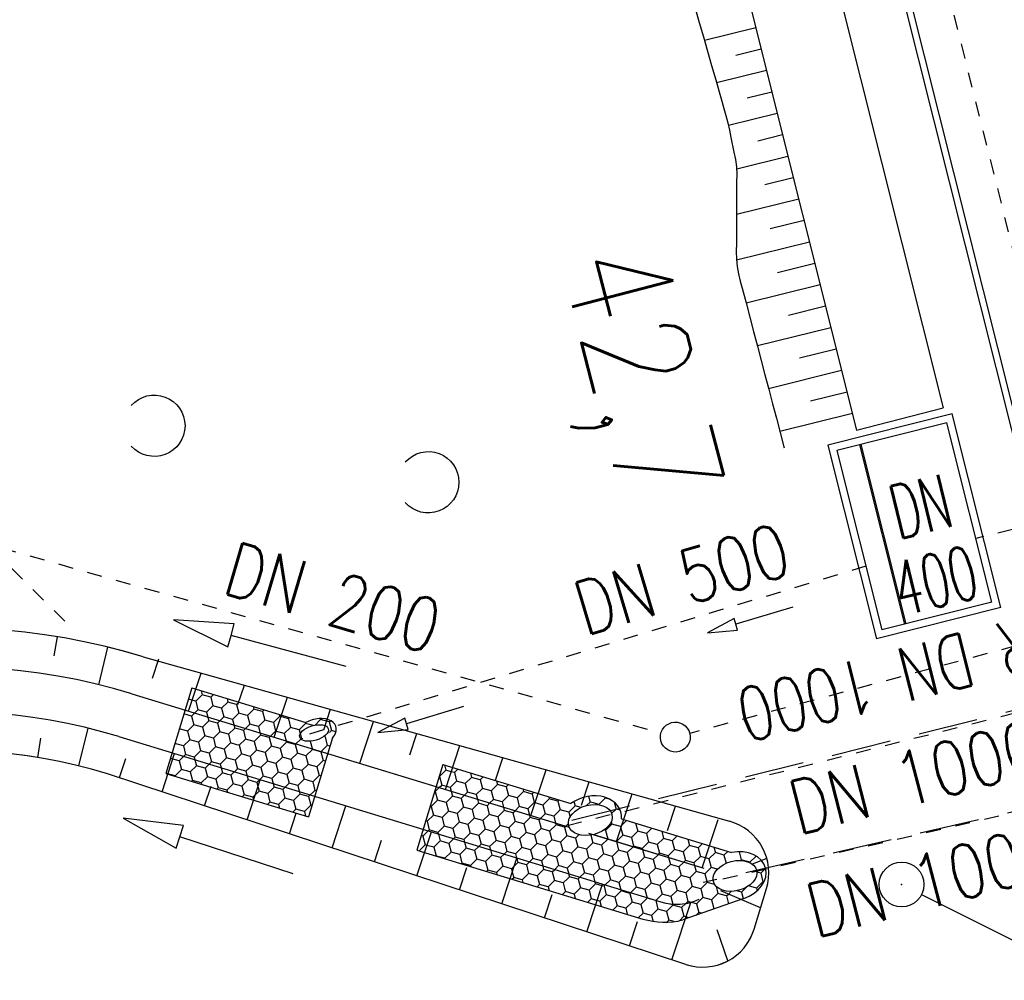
# Model space of a CAD drawing. Extents: x 447045 to 447634, y 442020 to 443192.
# Tile 28 of 82: x 447342 to 447375, y 442114 to 442146. Entities that reach past the tile are written whole.
import ezdxf
from ezdxf.enums import TextEntityAlignment as Align

# ---------------------------------------------------------------- set-up
doc = ezdxf.new("R2010")
doc.units = 0
doc.header["$LTSCALE"] = 2
doc.header["$MEASUREMENT"] = 0
for name, pattern in [('ACAD_ISO03W100', [0.5, 0.25, -0.25]), ('AUSGEZOGEN', [0]), ('GESTRICH-X2', [1.5, 1, -0.5]), ('STRICHLINIEX2', [0.5, 0.25, -0.25])]:
    doc.linetypes.add(name, pattern=pattern)
doc.layers.get('0').update_dxf_attribs({"linetype": 'AUSGEZOGEN'})
for name, color, linetype in [('207-GRENZL', 8, 'AUSGEZOGEN'), ('207-GRENZP', 8, 'AUSGEZOGEN'), ('DB-Absetzbauwerk', 15, 'CONTINUOUS'), ('DB-Bahnachse', 7, 'CONTINUOUS'), ('DB-Bestand', 8, 'CONTINUOUS'), ('DB-Durchlässe', 15, 'CONTINUOUS'), ('DB-GRABEN', 15, 'AUSGEZOGEN'), ('DB-Ingenieurbauwerke', 15, 'CONTINUOUS'), ('DB-Wegböschungen', 15, 'CONTINUOUS'), ('DB-Wege', 15, 'CONTINUOUS'), ('FBRTOP', 250, 'AUSGEZOGEN'), ('KANAL', 7, 'GESTRICH-X2'), ('TEXTO', 4, 'CONTINUOUS')]:
    doc.layers.add(name, color=color, linetype=linetype)
doc.styles.add('ROMANS', font='romans.shx', dxfattribs={"width": 0.8})

# ---------------------------------------------------------------- blocks, each defined once
blk = doc.blocks.new('PRIM_A65_59')
at = {"layer": 'DB-Bestand', "color": 253, "linetype": 'Continuous'}
blk.add_lwpolyline([(780.56, 69.735, -0.69108), (781.672, 71.306, -0.69108), (781.877, 69.392)], format="xyb", dxfattribs=at)
blk = doc.blocks.new('PRIM_A65_73')
at = {"layer": 'DB-Bestand', "color": 253, "linetype": 'Continuous'}
blk.add_lwpolyline([(780.56, 69.735, -0.69108), (781.672, 71.306, -0.69108), (781.877, 69.392)], format="xyb", dxfattribs=at)
blk = doc.blocks.new('*X454')
at = {"color": 0, "linetype": 'ByBlock'}
for p, q in [((-389250, -547934), (-389365, -547735)), ((-389700, -548194), (-389848, -547939)), ((-389250, -547934), (-389316, -548049)), ((-389250, -547934), (-388950, -547934)), ((-388934, -547907), (-388950, -547934)), ((-388800, -548194), (-388950, -547934)), ((-390132, -548454), (-389850, -548454)), ((-389700, -548194), (-389850, -548454)), ((-389835, -548480), (-389850, -548454)), ((-389700, -548194), (-389682, -548194)), ((-388800, -548194), (-388940, -548437)), ((-388800, -548194), (-388712, -548194)), ((-390150, -548974), (-390238, -548821)), ((-388800, -548714), (-388917, -548512)), ((-388800, -548714), (-388882, -548856)), ((-388800, -548714), (-388575, -548714)), ((-390150, -548974), (-390300, -549233)), ((-390150, -548974), (-389866, -548974)), ((-388845, -549155), (-388910, -549043)), ((-390492, -549233), (-390300, -549233)), ((-390150, -549493), (-390300, -549233)), ((-389743, -549309), (-389850, -549493)), ((-388910, -549424), (-388950, -549493)), ((-388800, -549233), (-388910, -549424)), ((-388800, -549233), (-388845, -549155)), ((-388800, -549233), (-388530, -549233)), ((-390600, -549753), (-390750, -550013)), ((-390600, -549753), (-390702, -549576)), ((-390600, -549753), (-390300, -549753)), ((-390212, -549601), (-390300, -549753)), ((-390150, -550013), (-390300, -549753)), ((-390150, -549493), (-390212, -549601)), ((-390150, -549493), (-389850, -549493)), ((-389700, -549753), (-389850, -549493)), ((-389700, -549753), (-389850, -550013)), ((-389700, -549753), (-389400, -549753)), ((-389267, -549523), (-389400, -549753)), ((-389250, -550013), (-389400, -549753)), ((-389204, -549493), (-388950, -549493)), ((-388800, -549753), (-388950, -549493)), ((-388800, -549753), (-388950, -550013)), ((-388800, -549753), (-388500, -549753)), ((-388487, -549730), (-388500, -549753)), ((-388482, -549783), (-388500, -549753)), ((-390970, -550013), (-390750, -550013)), ((-390600, -550273), (-390750, -550013)), ((-390150, -550013), (-390300, -550273)), ((-390150, -550013), (-390059, -550013)), ((-390059, -550013), (-389850, -550013)), ((-389700, -550273), (-389850, -550013)), ((-389250, -550013), (-389400, -550273)), ((-389250, -550013), (-388950, -550013)), ((-388800, -550273), (-388950, -550013)), ((-391050, -550532), (-391166, -550332)), ((-390600, -550273), (-390750, -550532)), ((-390600, -550273), (-390300, -550273)), ((-390260, -550341), (-390300, -550273)), ((-390150, -550532), (-390260, -550341)), ((-389700, -550273), (-389850, -550532)), ((-389700, -550273), (-389400, -550273)), ((-389250, -550532), (-389400, -550273)), ((-388800, -550273), (-388950, -550532)), ((-388800, -550273), (-388500, -550273)), ((-388448, -550183), (-388500, -550273)), ((-388430, -550394), (-388500, -550273)), ((-391448, -550792), (-391200, -550792)), ((-391050, -550532), (-391200, -550792)), ((-391050, -551052), (-391200, -550792)), ((-391050, -550532), (-390750, -550532)), ((-390600, -550792), (-390750, -550532)), ((-390600, -550792), (-390750, -551052)), ((-390600, -550792), (-390537, -550792)), ((-390537, -550792), (-390300, -550792)), ((-390150, -550532), (-390300, -550792)), ((-390150, -551052), (-390300, -550792)), ((-390150, -550532), (-389850, -550532)), ((-389700, -550792), (-389850, -550532)), ((-389700, -550792), (-389850, -551052)), ((-389700, -550792), (-389400, -550792)), ((-389250, -550532), (-389400, -550792)), ((-389250, -551052), (-389400, -550792)), ((-389250, -550532), (-388950, -550532)), ((-388900, -550619), (-388950, -550532)), ((-388800, -550792), (-388950, -551052)), ((-388800, -550792), (-388900, -550619)), ((-388800, -550792), (-388500, -550792)), ((-388464, -550729), (-388500, -550792)), ((-388394, -550976), (-388500, -550792)), ((-388409, -550635), (-388464, -550729)), ((-391500, -551312), (-391629, -551088)), ((-391050, -551052), (-391200, -551312)), ((-391050, -551052), (-390750, -551052)), ((-390724, -551097), (-390750, -551052)), ((-390600, -551312), (-390724, -551097)), ((-390150, -551052), (-390300, -551312)), ((-390150, -551052), (-389850, -551052)), ((-389700, -551312), (-389850, -551052)), ((-389250, -551052), (-389400, -551312)), ((-389250, -551052), (-388989, -551052)), ((-388989, -551052), (-388950, -551052)), ((-388800, -551312), (-388950, -551052)), ((-391500, -551312), (-391650, -551572)), ((-391500, -551312), (-391200, -551312)), ((-391050, -551572), (-391200, -551312)), ((-390600, -551312), (-390750, -551572)), ((-390600, -551312), (-390300, -551312)), ((-390150, -551572), (-390300, -551312)), ((-389700, -551312), (-389850, -551572)), ((-389700, -551312), (-389400, -551312)), ((-389253, -551567), (-389400, -551312)), ((-388800, -551312), (-388950, -551572)), ((-388800, -551312), (-388500, -551312)), ((-388410, -551156), (-388500, -551312)), ((-388452, -551394), (-388500, -551312)), ((-391926, -551572), (-391650, -551572)), ((-391500, -551831), (-391650, -551572)), ((-391050, -551572), (-391200, -551831)), ((-391050, -551572), (-391015, -551572)), ((-391015, -551572), (-390750, -551572)), ((-390600, -551831), (-390750, -551572)), ((-390150, -551572), (-390300, -551831)), ((-390150, -551572), (-389850, -551572)), ((-389700, -551831), (-389850, -551572)), ((-389250, -551572), (-389400, -551831)), ((-389250, -551572), (-389253, -551567)), ((-389250, -551572), (-388950, -551572)), ((-388800, -551831), (-388950, -551572)), ((-392794, -552091), (-392550, -552091)), ((-392477, -551964), (-392550, -552091)), ((-392447, -552269), (-392550, -552091)), ((-391950, -552091), (-392100, -552351)), ((-391987, -552027), (-392093, -551844)), ((-391950, -552091), (-391987, -552027)), ((-391950, -552091), (-391887, -552091)), ((-391887, -552091), (-391650, -552091)), ((-391500, -551831), (-391650, -552091)), ((-391509, -552335), (-391650, -552091)), ((-391500, -551831), (-391200, -551831)), ((-391188, -551853), (-391200, -551831)), ((-391050, -552091), (-391200, -552351)), ((-391050, -552091), (-391188, -551853)), ((-391050, -552091), (-390750, -552091)), ((-390600, -551831), (-390750, -552091)), ((-390600, -552351), (-390750, -552091)), ((-390600, -551831), (-390300, -551831)), ((-390150, -552091), (-390300, -551831)), ((-390150, -552091), (-390300, -552351)), ((-390150, -552091), (-389850, -552091)), ((-389700, -551831), (-389850, -552091)), ((-389716, -552323), (-389850, -552091)), ((-389700, -551831), (-389415, -551831)), ((-389415, -551831), (-389400, -551831)), ((-389250, -552091), (-389400, -551831)), ((-389250, -552091), (-389400, -552351)), ((-389250, -552091), (-388950, -552091)), ((-388800, -551831), (-388950, -552091)), ((-388841, -552280), (-388950, -552091)), ((-388800, -551831), (-388595, -551831)), ((-393030, -552351), (-393000, -552351)), ((-392906, -552189), (-393000, -552351)), ((-392850, -552611), (-393000, -552351)), ((-392186, -552351), (-392100, -552351)), ((-391950, -552611), (-392100, -552351)), ((-391500, -552351), (-391607, -552537)), ((-391500, -552351), (-391509, -552335)), ((-391500, -552351), (-391493, -552351)), ((-391493, -552351), (-391200, -552351)), ((-391050, -552611), (-391200, -552351)), ((-390600, -552351), (-390750, -552611)), ((-390600, -552351), (-390300, -552351)), ((-390150, -552611), (-390300, -552351)), ((-389700, -552351), (-389850, -552611)), ((-389700, -552351), (-389716, -552323)), ((-389700, -552351), (-389400, -552351)), ((-389250, -552611), (-389400, -552351)), ((-392943, -552772), (-393000, -552871)), ((-392850, -552611), (-392943, -552772)), ((-392850, -552611), (-392835, -552611)), ((-391950, -552611), (-391976, -552656)), ((-391950, -552611), (-391653, -552611)), ((-391653, -552611), (-391650, -552611)), ((-391608, -552537), (-391650, -552611)), ((-391500, -552871), (-391650, -552611)), ((-391050, -552611), (-391200, -552871)), ((-391050, -552611), (-390750, -552611)), ((-390600, -552871), (-390750, -552611)), ((-390150, -552611), (-390300, -552871)), ((-390150, -552611), (-389893, -552611)), ((-389893, -552611), (-389850, -552611)), ((-389700, -552871), (-389850, -552611)), ((-389250, -552611), (-389400, -552871)), ((-389250, -552611), (-389044, -552611)), ((-393200, -552871), (-393000, -552871)), ((-392915, -553018), (-393000, -552871)), ((-391500, -552871), (-391650, -553130)), ((-391500, -552871), (-391200, -552871)), ((-391050, -553130), (-391200, -552871)), ((-390600, -552871), (-390750, -553130)), ((-390600, -552871), (-390300, -552871)), ((-390180, -553079), (-390300, -552871)), ((-390150, -553130), (-390180, -553079)), ((-389700, -552871), (-389850, -553130)), ((-389700, -552871), (-389400, -552871)), ((-389305, -553036), (-389400, -552871)), ((-393153, -553390), (-393000, -553390)), ((-392897, -553213), (-393000, -553390)), ((-392850, -553650), (-393000, -553390)), ((-391920, -553130), (-391650, -553130)), ((-391500, -553390), (-391650, -553130)), ((-391500, -553390), (-391639, -553631)), ((-391500, -553390), (-391200, -553390)), ((-391050, -553130), (-391200, -553390)), ((-391050, -553650), (-391200, -553390)), ((-391050, -553130), (-390750, -553130)), ((-390600, -553390), (-390750, -553130)), ((-390600, -553390), (-390750, -553650)), ((-390600, -553390), (-390371, -553390)), ((-390371, -553390), (-390300, -553390)), ((-390184, -553189), (-390300, -553390)), ((-390150, -553650), (-390300, -553390)), ((-390150, -553130), (-390184, -553189)), ((-390150, -553130), (-389850, -553130)), ((-389700, -553390), (-389850, -553130)), ((-389700, -553390), (-389747, -553471)), ((-389700, -553390), (-389522, -553390)), ((-392850, -553650), (-393000, -553910)), ((-392850, -553650), (-392683, -553650)), ((-392424, -553868), (-392487, -553759)), ((-391950, -553650), (-392100, -553910)), ((-391950, -553650), (-392034, -553504)), ((-391950, -553650), (-391650, -553650)), ((-391639, -553631), (-391650, -553650)), ((-391500, -553910), (-391650, -553650)), ((-391050, -553650), (-391200, -553910)), ((-391050, -553650), (-390750, -553650)), ((-390644, -553834), (-390750, -553650)), ((-390150, -553650), (-390300, -553910)), ((-390150, -553650), (-389850, -553650)), ((-389747, -553471), (-389850, -553650)), ((-389768, -553791), (-389850, -553650)), ((-393300, -553910), (-393450, -554170)), ((-393300, -553910), (-393329, -553859)), ((-393300, -553910), (-393000, -553910)), ((-392850, -554170), (-393000, -553910)), ((-392400, -553910), (-392550, -554170)), ((-392400, -553910), (-392424, -553868)), ((-392400, -553910), (-392100, -553910)), ((-391950, -554170), (-392100, -553910)), ((-391500, -553910), (-391650, -554170)), ((-391500, -553910), (-391215, -553910)), ((-391215, -553910), (-391200, -553910)), ((-391191, -553925), (-391200, -553910)), ((-391050, -554170), (-391191, -553925)), ((-390600, -553910), (-390750, -554170)), ((-390600, -553910), (-390644, -553834)), ((-390600, -553910), (-390300, -553910)), ((-390150, -554170), (-390300, -553910)), ((-393520, -554170), (-393450, -554170)), ((-393300, -554429), (-393450, -554170)), ((-393300, -554429), (-393435, -554663)), ((-393300, -554429), (-393000, -554429)), ((-392850, -554170), (-393000, -554429)), ((-392888, -554624), (-393000, -554429)), ((-392850, -554170), (-392609, -554170)), ((-392609, -554170), (-392550, -554170)), ((-392400, -554429), (-392550, -554170)), ((-392400, -554429), (-392550, -554689)), ((-392400, -554429), (-392100, -554429)), ((-391950, -554170), (-392100, -554429)), ((-391950, -554689), (-392100, -554429)), ((-391950, -554170), (-391650, -554170)), ((-391500, -554429), (-391650, -554170)), ((-391500, -554429), (-391650, -554689)), ((-391500, -554429), (-391200, -554429)), ((-391050, -554170), (-391200, -554429)), ((-391107, -554590), (-391200, -554429)), ((-391050, -554170), (-390849, -554170)), ((-390849, -554170), (-390820, -554170)), ((-390820, -554170), (-390750, -554170)), ((-390707, -554244), (-390750, -554170)), ((-390600, -554429), (-390750, -554689)), ((-390600, -554429), (-390707, -554244)), ((-390600, -554429), (-390426, -554429)), ((-390426, -554429), (-390300, -554429)), ((-390150, -554170), (-390300, -554429)), ((-390232, -554547), (-390300, -554429)), ((-390150, -554170), (-390000, -554170)), ((-393750, -554689), (-393900, -554949)), ((-393750, -554689), (-393793, -554615)), ((-393750, -554689), (-393450, -554689)), ((-393435, -554663), (-393450, -554689)), ((-393300, -554949), (-393450, -554689)), ((-392850, -554689), (-393000, -554949)), ((-392850, -554689), (-392888, -554624)), ((-392850, -554689), (-392550, -554689)), ((-392400, -554949), (-392550, -554689)), ((-391950, -554689), (-392100, -554949)), ((-391950, -554689), (-391650, -554689)), ((-391500, -554949), (-391650, -554689)), ((-391050, -554689), (-391200, -554949)), ((-391050, -554689), (-391107, -554590)), ((-391050, -554689), (-390750, -554689)), ((-390600, -554949), (-390750, -554689)), ((-393998, -554949), (-393900, -554949)), ((-393750, -555209), (-393900, -554949)), ((-393300, -554949), (-393450, -555209)), ((-393300, -554949), (-393087, -554949)), ((-393087, -554949), (-393000, -554949)), ((-392850, -555209), (-393000, -554949)), ((-392400, -554949), (-392550, -555209)), ((-392400, -554949), (-392100, -554949)), ((-391950, -555209), (-392100, -554949)), ((-391500, -554949), (-391650, -555209)), ((-391500, -554949), (-391327, -554949)), ((-391327, -554949), (-391200, -554949)), ((-391050, -555209), (-391200, -554949)), ((-390600, -554949), (-390750, -555209)), ((-390600, -554949), (-390479, -554949)), ((-394200, -555469), (-394257, -555371)), ((-393750, -555209), (-393900, -555469)), ((-393750, -555209), (-393450, -555209)), ((-393351, -555380), (-393450, -555209)), ((-393300, -555469), (-393351, -555380)), ((-392850, -555209), (-393000, -555469)), ((-392850, -555209), (-392550, -555209)), ((-392400, -555469), (-392550, -555209)), ((-391950, -555209), (-392100, -555469)), ((-391950, -555209), (-391650, -555209)), ((-391571, -555346), (-391650, -555209)), ((-391500, -555469), (-391571, -555346)), ((-391050, -555209), (-391200, -555469)), ((-391050, -555209), (-390750, -555209)), ((-390696, -555303), (-390750, -555209)), ((-394476, -555729), (-394350, -555729)), ((-394200, -555469), (-394350, -555729)), ((-394200, -555988), (-394350, -555729)), ((-394200, -555469), (-393900, -555469)), ((-393750, -555729), (-393900, -555469)), ((-393750, -555729), (-393900, -555988)), ((-393750, -555729), (-393565, -555729)), ((-393565, -555729), (-393450, -555729)), ((-393300, -555469), (-393450, -555729)), ((-393300, -555988), (-393450, -555729)), ((-393300, -555469), (-393000, -555469)), ((-392850, -555729), (-393000, -555469)), ((-392850, -555729), (-393000, -555988)), ((-392850, -555729), (-392550, -555729)), ((-392400, -555469), (-392550, -555729)), ((-392400, -555988), (-392550, -555729)), ((-392400, -555469), (-392100, -555469)), ((-391950, -555729), (-392100, -555469)), ((-391950, -555729), (-392100, -555988)), ((-391950, -555729), (-391806, -555729)), ((-391806, -555729), (-391782, -555729)), ((-391782, -555729), (-391650, -555729)), ((-391500, -555469), (-391650, -555729)), ((-391572, -555864), (-391650, -555729)), ((-391500, -555469), (-391200, -555469)), ((-391050, -555729), (-391200, -555469)), ((-391050, -555729), (-391200, -555988)), ((-391050, -555729), (-390957, -555729)), ((-394200, -555988), (-394350, -556248)), ((-394200, -555988), (-393900, -555988)), ((-393815, -556136), (-393900, -555988)), ((-393300, -555988), (-393450, -556248)), ((-393300, -555988), (-393000, -555988)), ((-392850, -556248), (-393000, -555988)), ((-392400, -555988), (-392550, -556248)), ((-392400, -555988), (-392100, -555988)), ((-392035, -556102), (-392100, -555988)), ((-391500, -555988), (-391650, -556248)), ((-391500, -555988), (-391572, -555864)), ((-391500, -555988), (-391379, -555988)), ((-391379, -555988), (-391200, -555988)), ((-391159, -556059), (-391200, -555988)), ((-394650, -556248), (-394800, -556508)), ((-394650, -556248), (-394720, -556126)), ((-394650, -556248), (-394350, -556248)), ((-394200, -556508), (-394350, -556248)), ((-393750, -556248), (-393900, -556508)), ((-393750, -556248), (-393815, -556136)), ((-393750, -556248), (-393450, -556248)), ((-393300, -556508), (-393450, -556248)), ((-392850, -556248), (-393000, -556508)), ((-392850, -556248), (-392550, -556248)), ((-392400, -556508), (-392550, -556248)), ((-391950, -556248), (-392100, -556508)), ((-391950, -556248), (-392035, -556102)), ((-391950, -556248), (-391650, -556248)), ((-391500, -556508), (-391650, -556248)), ((-394954, -556508), (-394800, -556508)), ((-394650, -556768), (-394800, -556508)), ((-394200, -556508), (-394350, -556768)), ((-394200, -556508), (-394043, -556508)), ((-394043, -556508), (-393900, -556508)), ((-393750, -556768), (-393900, -556508)), ((-393300, -556508), (-393450, -556768)), ((-393300, -556508), (-393000, -556508)), ((-392850, -556768), (-393000, -556508)), ((-392400, -556508), (-392550, -556768)), ((-392400, -556508), (-392284, -556508)), ((-392284, -556508), (-392100, -556508)), ((-391950, -556768), (-392100, -556508)), ((-391500, -556508), (-391650, -556768)), ((-391500, -556508), (-391435, -556508)), ((-395100, -557028), (-395184, -556882)), ((-395100, -557028), (-395155, -557123)), ((-395100, -557028), (-394800, -557028)), ((-394650, -556768), (-394800, -557028)), ((-394650, -557287), (-394800, -557028)), ((-394650, -556768), (-394350, -556768)), ((-394279, -556891), (-394350, -556768)), ((-394200, -557028), (-394350, -557287)), ((-394200, -557028), (-394279, -556891)), ((-394200, -557028), (-393900, -557028)), ((-393750, -556768), (-393900, -557028)), ((-393750, -557287), (-393900, -557028)), ((-393750, -556768), (-393450, -556768)), ((-393300, -557028), (-393450, -556768)), ((-393300, -557028), (-393450, -557287)), ((-393300, -557028), (-393000, -557028)), ((-392850, -556768), (-393000, -557028)), ((-392850, -557287), (-393000, -557028)), ((-392850, -556768), (-392550, -556768)), ((-392498, -556858), (-392550, -556768)), ((-392400, -557028), (-392550, -557287)), ((-392400, -557028), (-392498, -556858)), ((-392400, -557028), (-392100, -557028)), ((-391950, -556768), (-392100, -557028)), ((-391950, -557287), (-392100, -557028)), ((-391950, -556768), (-391650, -556768)), ((-391623, -556815), (-391650, -556768)), ((-395433, -557287), (-395250, -557287)), ((-395155, -557123), (-395250, -557287)), ((-395100, -557547), (-395250, -557287)), ((-394718, -557405), (-394800, -557547)), ((-394650, -557287), (-394718, -557405)), ((-394650, -557287), (-394522, -557287)), ((-394522, -557287), (-394350, -557287)), ((-394200, -557547), (-394350, -557287)), ((-393750, -557287), (-393900, -557547)), ((-393750, -557287), (-393450, -557287)), ((-393300, -557547), (-393450, -557287)), ((-392850, -557287), (-393000, -557547)), ((-392850, -557287), (-392762, -557287)), ((-392762, -557287), (-392550, -557287)), ((-392400, -557547), (-392550, -557287)), ((-391950, -557287), (-392100, -557547)), ((-391950, -557287), (-391913, -557287)), ((-395100, -557547), (-395103, -557552)), ((-395100, -557547), (-394800, -557547)), ((-394742, -557647), (-394800, -557547)), ((-394650, -557807), (-394742, -557647)), ((-394200, -557547), (-394350, -557807)), ((-394200, -557547), (-393900, -557547)), ((-393750, -557807), (-393900, -557547)), ((-393300, -557547), (-393450, -557807)), ((-393300, -557547), (-393000, -557547)), ((-392962, -557613), (-393000, -557547)), ((-392850, -557807), (-392962, -557613)), ((-392400, -557547), (-392550, -557807)), ((-392400, -557547), (-392100, -557547)), ((-392087, -557570), (-392100, -557547)), ((-394650, -557807), (-394659, -557823)), ((-394650, -557807), (-394350, -557807)), ((-394200, -558067), (-394350, -557807)), ((-394200, -558067), (-394216, -558095)), ((-394200, -558067), (-393900, -558067)), ((-393750, -557807), (-393900, -558067)), ((-393750, -558327), (-393900, -558067)), ((-393750, -557807), (-393450, -557807)), ((-393300, -558067), (-393450, -557807)), ((-393300, -558067), (-393450, -558327)), ((-393300, -558067), (-393240, -558067)), ((-393240, -558067), (-393000, -558067)), ((-392850, -557807), (-393000, -558067)), ((-392850, -558327), (-393000, -558067)), ((-392850, -557807), (-392550, -557807)), ((-392400, -558067), (-392550, -557807)), ((-392400, -558067), (-392542, -558312)), ((-392400, -558067), (-392391, -558067)), ((-393750, -558327), (-393773, -558367)), ((-393750, -558327), (-393450, -558327)), ((-393425, -558369), (-393450, -558327)), ((-393300, -558586), (-393425, -558369)), ((-392850, -558327), (-392969, -558533)), ((-392850, -558327), (-392551, -558327)), ((-393300, -558586), (-393330, -558639)), ((-393300, -558586), (-393000, -558586)), ((-392969, -558533), (-393000, -558586)), ((-392859, -558830), (-393000, -558586)), ((-397800, -560665), (-397950, -560925)), ((-397800, -560665), (-397830, -560613)), ((-397800, -560665), (-397500, -560665)), ((-397421, -560528), (-397500, -560665)), ((-397451, -560750), (-397500, -560665)), ((-397984, -560925), (-397950, -560925)), ((-397811, -561165), (-397950, -560925)), ((-397350, -560925), (-397362, -560904)), ((-397350, -560925), (-397353, -560930)), ((-397350, -560925), (-397050, -560925)), ((-397004, -560845), (-397050, -560925)), ((-396900, -561184), (-397050, -560925)), ((-397811, -561203), (-397950, -561444)), ((-396900, -561184), (-397050, -561444)), ((-396900, -561184), (-396600, -561184)), ((-396561, -561117), (-396600, -561184)), ((-396450, -561444), (-396600, -561184)), ((-397983, -561444), (-397950, -561444)), ((-397800, -561704), (-397950, -561444)), ((-397479, -561667), (-397500, -561704)), ((-397340, -561444), (-397050, -561444)), ((-396900, -561704), (-397050, -561444)), ((-396450, -561444), (-396600, -561704)), ((-396450, -561444), (-396150, -561444)), ((-396118, -561389), (-396150, -561444)), ((-396000, -561704), (-396150, -561444)), ((-395675, -561660), (-395700, -561704)), ((-398250, -561964), (-398400, -562224)), ((-398250, -561964), (-398275, -561921)), ((-398250, -561964), (-397950, -561964)), ((-397800, -561704), (-397950, -561964)), ((-397800, -562224), (-397950, -561964)), ((-397800, -561704), (-397500, -561704)), ((-397350, -561964), (-397500, -561704)), ((-397350, -561964), (-397500, -562224)), ((-397350, -561964), (-397050, -561964)), ((-396900, -561704), (-397050, -561964)), ((-396900, -562224), (-397050, -561964)), ((-396900, -561704), (-396600, -561704)), ((-396450, -561964), (-396600, -561704)), ((-396450, -561964), (-396600, -562224)), ((-396450, -561964), (-396150, -561964)), ((-396000, -561704), (-396150, -561964)), ((-396000, -562224), (-396150, -561964)), ((-396000, -561704), (-395700, -561704)), ((-395550, -561964), (-395700, -561704)), ((-395550, -561964), (-395700, -562224)), ((-395550, -561964), (-395250, -561964)), ((-395232, -561932), (-395250, -561964)), ((-395100, -562224), (-395250, -561964)), ((-398461, -562224), (-398400, -562224)), ((-398250, -562483), (-398400, -562224)), ((-397800, -562224), (-397950, -562483)), ((-397800, -562224), (-397500, -562224)), ((-397350, -562483), (-397500, -562224)), ((-396900, -562224), (-397050, -562483)), ((-396900, -562224), (-396600, -562224)), ((-396450, -562483), (-396600, -562224)), ((-396000, -562224), (-396150, -562483)), ((-396000, -562224), (-395700, -562224)), ((-395550, -562483), (-395700, -562224)), ((-395100, -562224), (-395250, -562483)), ((-395100, -562224), (-394941, -562224)), ((-398700, -562743), (-398739, -562676)), ((-398250, -562483), (-398400, -562743)), ((-398250, -562483), (-397950, -562483)), ((-397800, -562743), (-397950, -562483)), ((-397350, -562483), (-397500, -562743)), ((-397350, -562483), (-397050, -562483)), ((-396900, -562743), (-397050, -562483)), ((-396450, -562483), (-396600, -562743)), ((-396450, -562483), (-396150, -562483)), ((-396000, -562743), (-396150, -562483)), ((-395550, -562483), (-395700, -562743)), ((-395550, -562483), (-395250, -562483)), ((-395178, -562609), (-395250, -562483)), ((-398939, -563003), (-398850, -563003)), ((-398700, -562743), (-398850, -563003)), ((-398700, -563263), (-398850, -563003)), ((-398700, -562743), (-398400, -562743)), ((-398250, -563003), (-398400, -562743)), ((-398250, -563003), (-398400, -563263)), ((-398250, -563003), (-397950, -563003)), ((-397800, -562743), (-397950, -563003)), ((-397800, -563263), (-397950, -563003)), ((-397800, -562743), (-397500, -562743)), ((-397350, -563003), (-397500, -562743)), ((-397350, -563003), (-397500, -563263)), ((-397350, -563003), (-397050, -563003)), ((-396900, -562743), (-397050, -563003)), ((-396900, -563263), (-397050, -563003)), ((-396900, -562743), (-396600, -562743)), ((-396450, -563003), (-396600, -562743)), ((-396450, -563003), (-396600, -563263)), ((-396450, -563003), (-396150, -563003)), ((-396000, -562743), (-396150, -563003)), ((-396000, -563263), (-396150, -563003)), ((-396000, -562743), (-395700, -562743)), ((-395550, -563003), (-395700, -562743)), ((-395550, -563003), (-395700, -563263)), ((-395550, -563003), (-395419, -563003)), ((-398700, -563263), (-398726, -563308)), ((-398700, -563263), (-398400, -563263)), ((-398250, -563523), (-398400, -563263)), ((-397800, -563263), (-397950, -563523)), ((-397800, -563263), (-397500, -563263)), ((-397350, -563523), (-397500, -563263)), ((-396900, -563263), (-397050, -563523)), ((-396900, -563263), (-396600, -563263)), ((-396450, -563523), (-396600, -563263)), ((-396000, -563263), (-396150, -563523)), ((-396000, -563263), (-395700, -563263)), ((-395641, -563365), (-395700, -563263)), ((-398250, -563523), (-398283, -563580)), ((-398250, -563523), (-397950, -563523)), ((-397800, -563783), (-397950, -563523)), ((-397350, -563523), (-397500, -563783)), ((-397350, -563523), (-397050, -563523)), ((-396900, -563783), (-397050, -563523)), ((-396450, -563523), (-396600, -563783)), ((-396450, -563523), (-396150, -563523)), ((-396000, -563783), (-396150, -563523)), ((-397800, -563783), (-397840, -563852)), ((-397800, -563783), (-397500, -563783)), ((-397350, -564042), (-397500, -563783)), ((-396900, -563783), (-397050, -564042)), ((-396900, -563783), (-396600, -563783)), ((-396450, -564042), (-396600, -563783)), ((-396000, -563783), (-396150, -564042)), ((-396000, -563783), (-395898, -563783)), ((-397350, -564042), (-397397, -564124)), ((-397350, -564042), (-397050, -564042)), ((-396900, -564302), (-397050, -564042)), ((-396900, -564302), (-396954, -564395)), ((-396900, -564302), (-396600, -564302)), ((-396450, -564042), (-396600, -564302)), ((-396450, -564562), (-396600, -564302)), ((-396450, -564042), (-396150, -564042)), ((-396105, -564120), (-396150, -564042)), ((-396450, -564562), (-396511, -564667)), ((-396450, -564562), (-396376, -564562))]:
    blk.add_line(p, q, dxfattribs=at)
blk = doc.blocks.new('*X455')
at = {"color": 0, "linetype": 'ByBlock'}
for p, q in [((-398726, -563308), (-398850, -563523)), ((-399150, -563523), (-399300, -563783)), ((-399150, -563523), (-399202, -563432)), ((-399150, -563523), (-398850, -563523)), ((-398700, -563783), (-398850, -563523)), ((-398283, -563580), (-398400, -563783)), ((-399417, -563783), (-399300, -563783)), ((-399150, -564042), (-399300, -563783)), ((-398700, -563783), (-398850, -564042)), ((-398700, -563783), (-398400, -563783)), ((-398250, -564042), (-398400, -563783)), ((-397840, -563852), (-397950, -564042)), ((-399600, -564302), (-399750, -564562)), ((-399600, -564302), (-399666, -564188)), ((-399600, -564302), (-399300, -564302)), ((-399150, -564042), (-399300, -564302)), ((-399150, -564562), (-399300, -564302)), ((-399150, -564042), (-398850, -564042)), ((-398700, -564302), (-398850, -564042)), ((-398700, -564302), (-398850, -564562)), ((-398700, -564302), (-398400, -564302)), ((-398250, -564042), (-398400, -564302)), ((-398250, -564562), (-398400, -564302)), ((-398250, -564042), (-397950, -564042)), ((-397800, -564302), (-397950, -564042)), ((-397800, -564302), (-397950, -564562)), ((-397800, -564302), (-397500, -564302)), ((-397397, -564124), (-397500, -564302)), ((-397350, -564562), (-397500, -564302)), ((-399895, -564562), (-399750, -564562)), ((-399600, -564822), (-399750, -564562)), ((-399150, -564562), (-399300, -564822)), ((-399150, -564562), (-398850, -564562)), ((-398700, -564822), (-398850, -564562)), ((-398250, -564562), (-398400, -564822)), ((-398250, -564562), (-397950, -564562)), ((-397800, -564822), (-397950, -564562)), ((-397350, -564562), (-397500, -564822)), ((-397350, -564562), (-397050, -564562)), ((-396954, -564395), (-397050, -564562)), ((-396900, -564822), (-397050, -564562)), ((-396511, -564667), (-396600, -564822)), ((-399600, -564822), (-399726, -565041)), ((-399600, -564822), (-399300, -564822)), ((-399150, -565082), (-399300, -564822)), ((-398700, -564822), (-398850, -565082)), ((-398700, -564822), (-398400, -564822)), ((-398250, -565082), (-398400, -564822)), ((-397800, -564822), (-397950, -565082)), ((-397800, -564822), (-397500, -564822)), ((-397350, -565082), (-397500, -564822)), ((-396900, -564822), (-397050, -565082)), ((-396900, -564822), (-396600, -564822)), ((-396569, -564876), (-396600, -564822)), ((-399150, -565082), (-399283, -565313)), ((-399150, -565082), (-398850, -565082)), ((-398700, -565341), (-398850, -565082)), ((-398250, -565082), (-398400, -565341)), ((-398250, -565082), (-397950, -565082)), ((-397800, -565341), (-397950, -565082)), ((-397350, -565082), (-397500, -565341)), ((-397350, -565082), (-397050, -565082)), ((-396900, -565341), (-397050, -565082)), ((-398700, -565341), (-398840, -565584)), ((-398700, -565341), (-398400, -565341)), ((-398250, -565601), (-398400, -565341)), ((-398250, -565601), (-398397, -565856)), ((-398250, -565601), (-397950, -565601)), ((-397800, -565341), (-397950, -565601)), ((-397800, -565861), (-397950, -565601)), ((-397800, -565341), (-397500, -565341)), ((-397350, -565601), (-397500, -565341)), ((-397350, -565601), (-397500, -565861)), ((-397350, -565601), (-397050, -565601)), ((-396900, -565341), (-397050, -565601)), ((-397032, -565632), (-397050, -565601)), ((-396900, -565341), (-396854, -565341)), ((-397800, -565861), (-397950, -566121)), ((-397800, -565861), (-397500, -565861)), ((-397350, -566121), (-397500, -565861)), ((-397966, -566121), (-397950, -566121)), ((-397941, -566136), (-397950, -566121)), ((-397350, -566121), (-397500, -566381)), ((-397350, -566121), (-397332, -566121)), ((-397542, -566381), (-397500, -566381)), ((-397496, -566388), (-397500, -566381))]:
    blk.add_line(p, q, dxfattribs=at)
blk = doc.blocks.new('GST')
at = {"color": 0}
blk.add_circle((0, 0), 0.75, dxfattribs=at)
blk.add_point((0, 0), dxfattribs=at)

msp = doc.modelspace()

# ---------------------------------------------------------------- linework, layer by layer
at = {"layer": '207-GRENZL'}
msp.add_line((447372.7, 442116.453), (447391, 442107.276), dxfattribs=at)
at = {"layer": 'DB-Absetzbauwerk', "linetype": 'Continuous'}
for p, q in [((447373.729, 442132.572), (447369.558, 442131.524)), ((447375.362, 442126.074), (447373.729, 442132.572)), ((447373.547, 442132.268), (447369.862, 442131.342)), ((447375.058, 442126.255), (447373.547, 442132.268)), ((447369.558, 442131.524), (447371.191, 442125.026)), ((447369.862, 442131.342), (447371.373, 442125.329)), ((447370.619, 442131.531), (447372.127, 442125.519)), ((447370.668, 442131.543), (447372.175, 442125.531)), ((447375.362, 442126.074), (447371.191, 442125.026)), ((447375.058, 442126.255), (447371.373, 442125.329))]:
    msp.add_line(p, q, dxfattribs=at)
at = {"layer": 'DB-Bestand', "linetype": 'ACAD_ISO03W100'}
msp.add_line((447337.926, 442131.604), (447344.253, 442125.333), dxfattribs=at)
at = {"layer": 'DB-Durchlässe', "linetype": 'STRICHLINIEX2'}
for p, q in [((447393.248, 442129.459), (447364.929, 442121.854)), ((447377.687, 442129.184), (447374.522, 442128.389)), ((447341.831, 442128.076), (447363.962, 442121.867)), ((447370.837, 442127.463), (447351.847, 442121.729)), ((447395.236, 442127.408), (447360.864, 442118.77)), ((447394.797, 442123.529), (447365.716, 442116.896))]:
    msp.add_line(p, q, dxfattribs=at)
at = {"layer": 'DB-Durchlässe', "linetype": 'Continuous'}
for p, q in [((447368.388, 442126.092), (447366.473, 442125.514)), ((447349.647, 442125.527), (447347.612, 442125.663)), ((447347.612, 442125.663), (447349.438, 442124.755)), ((447366.415, 442125.705), (447365.516, 442125.225)), ((447366.473, 442125.514), (447366.415, 442125.705)), ((447349.542, 442125.141), (447349.647, 442125.527)), ((447365.516, 442125.225), (447366.531, 442125.322)), ((447366.531, 442125.322), (447366.473, 442125.514)), ((447349.438, 442124.755), (447349.542, 442125.141)), ((447353.404, 442124.097), (447349.542, 442125.141)), ((447357.338, 442122.755), (447355.424, 442122.177)), ((447355.366, 442122.369), (447354.466, 442121.888)), ((447355.424, 442122.177), (447355.366, 442122.369)), ((447355.481, 442121.986), (447355.424, 442122.177)), ((447354.466, 442121.888), (447355.481, 442121.986))]:
    msp.add_line(p, q, dxfattribs=at)
for centre, major_axis, ratio, start_param, end_param in [((447352.326, 442121.87), (0.479, 0.143), 0.50001, 0, 6.283185), ((447364.444, 442121.732), (-0.354, 0.354), 1, 2.610467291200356, 8.893652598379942)]:
    msp.add_ellipse(centre, major_axis=major_axis, ratio=ratio, start_param=start_param, end_param=end_param, dxfattribs=at)
for centre in [(447361.591, 442118.953), (447366.444, 442117.079)]:
    msp.add_ellipse(centre, major_axis=(0.726, 0.189), ratio=0.666706, dxfattribs=at)
at = {"layer": 'DB-GRABEN', "linetype": 'Continuous'}
for p, q in [((447343.613, 442124.457), (447343.717, 442125.098)), ((447343.613, 442124.457), (447343.717, 442125.098)), ((447345.104, 442123.49), (447345.414, 442124.752)), ((447345.104, 442123.49), (447345.414, 442124.752)), ((447346.597, 442124.427), (447366.264, 442118.909)), ((447346.597, 442124.427), (447366.264, 442118.909)), ((447346.907, 442123.712), (447347.118, 442124.351)), ((447346.907, 442123.712), (447347.118, 442124.351)), ((447348.121, 442122.603), (447348.542, 442123.881)), ((447348.121, 442122.603), (447348.542, 442123.881)), ((447348.23, 442123.382), (447347.355, 442120.512)), ((447348.23, 442123.382), (447352.045, 442122.218)), ((447349.772, 442122.821), (447349.988, 442123.476)), ((447349.772, 442122.821), (447349.988, 442123.476)), ((447346.218, 442123.184), (447360.331, 442118.88)), ((447346.218, 442123.184), (447360.884, 442118.711)), ((447350.991, 442121.728), (447351.434, 442123.07)), ((447350.991, 442121.728), (447351.434, 442123.07)), ((447352.653, 442121.977), (447352.879, 442122.665)), ((447352.653, 442121.977), (447352.879, 442122.665)), ((447344.438, 442120.77), (447344.747, 442122.033)), ((447344.438, 442120.77), (447344.747, 442122.033)), ((447353.862, 442120.853), (447354.325, 442122.259)), ((447353.862, 442120.853), (447354.325, 442122.259)), ((447343.057, 442121.052), (447343.162, 442121.693)), ((447343.057, 442121.052), (447343.162, 442121.693)), ((447345.78, 442121.749), (447363.959, 442116.205)), ((447345.78, 442121.749), (447363.959, 442116.205)), ((447352.945, 442121.704), (447352.137, 442119.054)), ((447355.534, 442121.134), (447355.771, 442121.853)), ((447355.534, 442121.134), (447355.771, 442121.853)), ((447356.732, 442119.977), (447357.217, 442121.448)), ((447356.732, 442119.977), (447357.217, 442121.448)), ((447345.806, 442120.372), (447346.016, 442121.01)), ((447345.806, 442120.372), (447346.016, 442121.01)), ((447347.231, 442119.902), (447347.651, 442121.178)), ((447347.231, 442119.902), (447347.651, 442121.178)), ((447358.415, 442120.291), (447358.662, 442121.042)), ((447358.415, 442120.291), (447358.662, 442121.042)), ((447356.649, 442120.815), (447355.774, 442117.945)), ((447356.649, 442120.815), (447360.943, 442119.505)), ((447364.8, 442114.11), (447345.401, 442120.505)), ((447364.8, 442114.11), (447345.401, 442120.505)), ((447347.355, 442120.512), (447352.137, 442119.054)), ((447359.602, 442119.102), (447360.108, 442120.636)), ((447359.602, 442119.102), (447360.108, 442120.636)), ((447348.655, 442119.433), (447348.871, 442120.087)), ((447348.655, 442119.433), (447348.871, 442120.087)), ((447350.08, 442118.963), (447350.522, 442120.303)), ((447350.08, 442118.963), (447350.522, 442120.303)), ((447361.295, 442119.448), (447361.554, 442120.231)), ((447361.295, 442119.448), (447361.554, 442120.231)), ((447362.472, 442118.227), (447362.999, 442119.825)), ((447362.472, 442118.227), (447362.999, 442119.825)), ((447352.929, 442118.024), (447353.392, 442119.428)), ((447352.929, 442118.024), (447353.392, 442119.428)), ((447364.176, 442118.604), (447364.445, 442119.42)), ((447364.176, 442118.604), (447364.445, 442119.42)), ((447351.504, 442118.493), (447351.731, 442119.179)), ((447351.504, 442118.493), (447351.731, 442119.179)), ((447347.948, 442118.77), (447345.922, 442119.012)), ((447345.922, 442119.012), (447347.699, 442118.009)), ((447347.823, 442118.39), (447347.948, 442118.77)), ((447362.632, 442118.99), (447366.323, 442117.864)), ((447365.343, 442117.352), (447365.877, 442118.973)), ((447365.343, 442117.352), (447365.877, 442118.973)), ((447347.699, 442118.009), (447347.823, 442118.39)), ((447351.625, 442117.145), (447347.823, 442118.39)), ((447355.778, 442117.084), (447356.262, 442118.553)), ((447355.778, 442117.084), (447356.262, 442118.553)), ((447361.535, 442118.513), (447365.404, 442117.333)), ((447361.696, 442118.463), (447365.404, 442117.333)), ((447354.354, 442117.554), (447354.59, 442118.272)), ((447354.354, 442117.554), (447354.59, 442118.272)), ((447355.774, 442117.945), (447363.354, 442115.633)), ((447358.627, 442116.145), (447359.132, 442117.677)), ((447358.627, 442116.145), (447359.132, 442117.677)), ((447367.512, 442117.659), (447367.019, 442117.477)), ((447357.203, 442116.615), (447357.45, 442117.365)), ((447357.203, 442116.615), (447357.45, 442117.365)), ((447361.476, 442115.206), (447362.003, 442116.802)), ((447361.476, 442115.206), (447362.003, 442116.802)), ((447360.052, 442115.676), (447360.31, 442116.458)), ((447360.052, 442115.676), (447360.31, 442116.458)), ((447367.303, 442116.007), (447365.966, 442116.582)), ((447367.303, 442116.007), (447365.966, 442116.582)), ((447367.086, 442115.295), (447367.499, 442116.651)), ((447367.086, 442115.295), (447367.499, 442116.651)), ((447364.326, 442114.267), (447364.96, 442116.191)), ((447364.326, 442114.267), (447364.96, 442116.191)), ((447366.736, 442116.323), (447364.693, 442115.6)), ((447362.901, 442114.736), (447363.169, 442115.55)), ((447362.901, 442114.736), (447363.169, 442115.55)), ((447366.202, 442114.227), (447365.845, 442115.275)), ((447366.202, 442114.227), (447365.845, 442115.275))]:
    msp.add_line(p, q, dxfattribs=at)
for centre, major_axis, ratio, start_param, end_param in [((447340.165, 442103.336), (-5.547, 21.341), 1, -0.550279, 0.42265), ((447340.165, 442103.336), (-5.546, 21.341), 1, -0.550256, 0.422673), ((447340.165, 442103.336), (-5.219, 20.083), 1, -0.550259, 0.42267), ((447340.165, 442103.336), (-5.22, 20.083), 1, -0.550282, 0.422648), ((447340.165, 442103.336), (-4.842, 18.631), 1, -0.550279, 0.422651), ((447340.165, 442103.336), (-4.843, 18.631), 1, -0.550288, 0.422641), ((447352.39, 442121.878), (0.671, 0.2), 0.642866, -0.809364, 1.910499), ((447340.165, 442103.336), (-4.515, 17.373), 1, -0.550255, 0.422674), ((447340.165, 442103.336), (-4.514, 17.373), 1, -0.550231, 0.422699), ((447361.6, 442118.947), (1.016, 0.264), 0.761935, -0.276625, 2.062464), ((447365.778, 442117.176), (-0.453, 1.742), 1, 4.162251, 5.755504), ((447365.778, 442117.176), (-0.453, 1.742), 1, 4.162251, 5.755504), ((447366.453, 442117.073), (1.016, 0.264), 0.761935, -1.489101, 1.500843), ((447364.485, 442117.927), (-1.273, 1.273), 1, 2.060197, 2.789803), ((447364.485, 442117.927), (-1.273, 1.273), 1, 2.060197, 2.60242), ((447364.083, 442118.025), (-1.768, 1.768), 1, 2.060197, 2.60242), ((447365.364, 442115.82), (-0.453, 1.742), 1, 2.568591, 4.161844), ((447365.364, 442115.82), (-0.453, 1.742), 1, 2.568973, 4.162226)]:
    msp.add_ellipse(centre, major_axis=major_axis, ratio=ratio, start_param=start_param, end_param=end_param, dxfattribs=at)
at = {"layer": 'DB-Ingenieurbauwerke', "linetype": 'ACAD_ISO03W100'}
msp.add_line((447205.633, 442815.14), (447377.882, 442129.622), dxfattribs=at)
at = {"layer": 'DB-Ingenieurbauwerke', "linetype": 'Continuous'}
for p, q in [((447204.377, 442814.814), (447380.518, 442113.798)), ((447310.178, 442392.849), (447380.239, 442114.016))]:
    msp.add_line(p, q, dxfattribs=at)
at = {"layer": 'DB-Wegböschungen', "linetype": 'Continuous'}
for p, q in [((447365.109, 442146.177), (447365.246, 442145.696)), ((447365.246, 442145.696), (447365.384, 442145.215)), ((447367.139, 442145.513), (447365.42, 442145.088)), ((447365.384, 442145.215), (447365.521, 442144.734)), ((447367.319, 442144.795), (447366.471, 442144.585)), ((447365.521, 442144.734), (447365.658, 442144.253)), ((447365.658, 442144.253), (447365.796, 442143.772)), ((447367.499, 442144.077), (447365.827, 442143.663)), ((447365.796, 442143.772), (447365.933, 442143.291)), ((447365.933, 442143.291), (447366.001, 442143.051)), ((447367.679, 442143.358), (447366.854, 442143.154)), ((447366.001, 442143.051), (447366.071, 442142.81)), ((447366.071, 442142.81), (447366.142, 442142.57)), ((447366.142, 442142.57), (447366.208, 442142.329)), ((447367.859, 442142.64), (447366.229, 442142.237)), ((447366.208, 442142.329), (447366.261, 442142.085)), ((447366.261, 442142.085), (447366.308, 442141.839)), ((447366.308, 442141.839), (447366.409, 442141.349)), ((447368.039, 442141.922), (447367.207, 442141.716)), ((447366.409, 442141.349), (447366.46, 442141.103)), ((447368.219, 442141.203), (447366.501, 442140.778)), ((447366.46, 442141.103), (447366.496, 442140.855)), ((447366.496, 442140.855), (447366.502, 442140.598)), ((447366.502, 442140.598), (447366.495, 442140.339)), ((447368.4, 442140.485), (447367.446, 442140.249)), ((447366.495, 442140.339), (447366.493, 442140.081)), ((447366.493, 442140.081), (447366.494, 442139.824)), ((447366.494, 442139.824), (447366.494, 442139.308)), ((447368.58, 442139.766), (447366.493, 442139.251)), ((447366.494, 442139.308), (447366.493, 442138.792)), ((447368.76, 442139.048), (447367.627, 442138.768)), ((447366.494, 442138.534), (447366.492, 442138.277)), ((447366.493, 442138.792), (447366.494, 442138.534)), ((447366.492, 442138.277), (447366.488, 442138.019)), ((447368.94, 442138.33), (447366.494, 442137.725)), ((447366.488, 442138.019), (447366.491, 442137.761)), ((447366.491, 442137.761), (447366.515, 442137.51)), ((447369.12, 442137.611), (447367.873, 442137.303)), ((447366.515, 442137.51), (447366.558, 442137.262)), ((447366.558, 442137.262), (447366.618, 442137.02)), ((447366.618, 442137.02), (447366.685, 442136.779)), ((447369.3, 442136.893), (447366.817, 442136.279)), ((447366.685, 442136.779), (447366.75, 442136.537)), ((447366.75, 442136.537), (447366.813, 442136.295)), ((447366.813, 442136.295), (447366.94, 442135.812)), ((447369.48, 442136.175), (447368.243, 442135.869)), ((447366.94, 442135.812), (447367.067, 442135.328)), ((447367.067, 442135.328), (447367.195, 442134.844)), ((447369.661, 442135.456), (447367.194, 442134.846)), ((447367.195, 442134.844), (447367.322, 442134.361)), ((447369.841, 442134.738), (447368.612, 442134.434)), ((447367.322, 442134.361), (447367.449, 442133.877)), ((447370.021, 442134.02), (447367.571, 442133.414)), ((447367.449, 442133.877), (447367.577, 442133.394)), ((447367.577, 442133.394), (447367.704, 442132.91)), ((447370.201, 442133.301), (447368.981, 442132.999)), ((447367.704, 442132.91), (447367.831, 442132.427)), ((447370.381, 442132.583), (447367.949, 442131.981)), ((447367.831, 442132.427), (447367.959, 442131.943)), ((447367.959, 442131.943), (447368.086, 442131.46)), ((447368.086, 442131.46), (447368.095, 442131.426))]:
    msp.add_line(p, q, dxfattribs=at)
at = {"layer": 'DB-Wege', "linetype": 'Continuous'}
for p, q in [((447365.222, 442165.488), (447373.427, 442132.771)), ((447365.231, 442153.119), (447370.521, 442132.026)), ((447370.521, 442132.026), (447373.427, 442132.771))]:
    msp.add_line(p, q, dxfattribs=at)
at = {"layer": 'FBRTOP', "color": 0}
msp.add_lwpolyline([(447358.947, 442729.413, 0.000005), (447365.209, 442692.439, -0.000003), (447371.47, 442655.466, -0.000003), (447379.818, 442606.167, 0.000003), (447388.166, 442556.869), (447409.037, 442433.624), (447425.734, 442335.028, -0.000003), (447426.43, 442330.92, -0.000001), (447429.908, 442310.379)], format="xyb", dxfattribs=at)
at = {"layer": 'FBRTOP', "color": 0, "const_width": 0.5}
for points in [[(447355.989, 442728.912, 0.000005), (447362.251, 442691.939, -0.000003), (447368.512, 442654.965, -0.000003), (447376.86, 442605.667, 0.000003), (447385.208, 442556.368), (447406.079, 442433.124), (447422.776, 442334.528, -0.000003), (447423.472, 442330.419, -0.000001), (447426.95, 442309.878)], [(447328.383, 442724.238, 0.000005), (447334.644, 442687.263, -0.000003), (447340.906, 442650.289, -0.000003), (447349.254, 442600.991, 0.000003), (447357.602, 442551.694), (447378.473, 442428.448), (447395.17, 442329.852, -0.000003), (447395.865, 442325.744, -0.000001), (447399.344, 442305.204)]]:
    msp.add_lwpolyline(points, format="xyb", dxfattribs=at)
at = {"layer": 'KANAL'}
for p, q in [((447360.97, 442118.947), (447395.343, 442127.5)), ((447395.084, 442123.62), (447365.381, 442116.854))]:
    msp.add_line(p, q, dxfattribs=at)

# ---------------------------------------------------------------- block references
at = {"linetype": 'Continuous', "rotation": 284.5687588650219}
for name, p in [('PRIM_A65_73', (447082.362, 442870.772)), ('PRIM_A65_59', (447091.55, 442868.877))]:
    msp.add_blockref(name, p, dxfattribs=at)
at = {"layer": '207-GRENZP', "rotation": 285.3280982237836}
msp.add_blockref('GST', (447372.03, 442116.79), dxfattribs=at)
at = {"layer": 'DB-GRABEN', "linetype": 'Continuous', "xscale": 0.001000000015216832, "yscale": 0.000999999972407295, "zscale": 0.001, "rotation": 284.5687588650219}
for name in ['*X454', '*X455']:
    msp.add_blockref(name, (447995.535, 441878.262), dxfattribs=at)

# ---------------------------------------------------------------- texts
at = {"layer": 'DB-Bahnachse', "linetype": 'Continuous', "style": 'ROMANS', "oblique": 360, "width": 0.8334}
msp.add_text('42,7', height=3.5, rotation=284.5688, dxfattribs=at).set_placement((447360.571, 442137.733))
at = {"layer": 'DB-Durchlässe', "linetype": 'Continuous', "style": 'ROMANS'}
for s, rotation, oblique, width, p in [('DN', 13.5688, 360, 0.6, (447371.917, 442128.357)), ('DN 500', 16.5688, 0, 0.8, (447361.404, 442125.121)), ('DN 200', 343.5688, 360, 0.8, (447349.184, 442126.582)), ('400', 13.5688, 360, 0.6, (447372.023, 442125.784)), ('DN 1000', 14.5688, 0, 0.8, (447368.559, 442118.445)), ('DN 1000', 14.5688, 360, 0.8, (447369.142, 442114.993))]:
    msp.add_text(s, height=1.8, rotation=rotation, dxfattribs=dict(at, oblique=oblique, width=width)).set_placement(p)
at = {"layer": 'TEXTO', "style": 'ROMANS', "width": 0.75}
msp.add_text('BR DN 1000', height=1.8, rotation=194.2442, dxfattribs=at).set_placement((447371.891, 442124.684), align=Align.CENTER)

doc.saveas('drawing.dxf')
